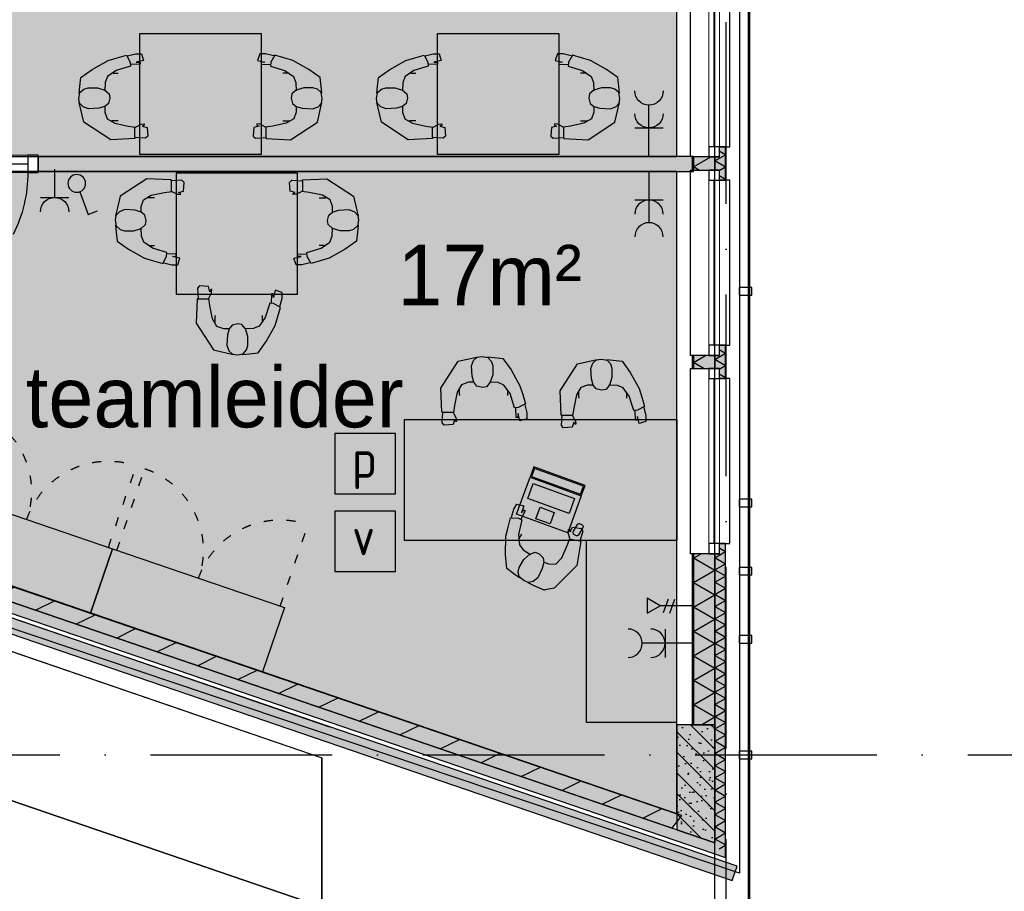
# Model space of a CAD drawing. Header units: millimetres. Extents: x 20872 to 297961, y -293704 to 213007.
# Tile 223 of 242: x 160290 to 166797, y -11621 to -5860. Entities that reach past the tile are written whole.
import ezdxf
from ezdxf.xclip import XClip

# ---------------------------------------------------------------- set-up
doc = ezdxf.new("R2010")
doc.units = ezdxf.units.MM
doc.header["$LTSCALE"] = 100
doc.header["$XCLIPFRAME"] = 2
doc.linetypes.add('ACAD_ISO03W100', pattern=[30, 12, -18])
doc.linetypes.add('ACAD_ISO10W100', pattern=[18, 12, -3, 0, -3])
doc.layers.get('Defpoints').update_dxf_attribs({"color": 181})
for name, color, linetype in [('A--L$7--_stramien', 1, 'Continuous'), ('A--L20--_bovenbouw', 3, 'Continuous'), ('A--L30--_afbouw', 7, 'Continuous'), ('A--L61--_centrale elektrische insta', 7, 'Continuous'), ('A--L65--_beveiligingsinstallaties', 8, 'Continuous'), ('A--L82--leerlingensets-02', 9, 'Continuous'), ('A--T$1A-afwerking', 8, 'Continuous'), ('A--T$7--_stramien', 7, 'Continuous'), ('BURO_lijnen_0.25', 2, 'Continuous'), ('plattegrondkleuren', 7, 'Continuous'), ('teksten', 7, 'Continuous'), ('XREFS', 9, 'Continuous')]:
    doc.layers.add(name, color=color, linetype=linetype)
doc.styles.add('JINX standaard', font='isocp.shx')
doc.styles.add('MAAR_stempel', font='LTe50146.ttf')
pattern_1 = [(206.1142, (164634.56, 14811.26), (88.0325, -179.584), [])]

# ---------------------------------------------------------------- blocks, each defined once
blk = doc.blocks.new('Glasgevel alle verdiepingen')
at = {"color": 1}
for points in [[(165114.5, 86450), (165114.5, -155), (157807.6, -155)], [(165104.5, 86450), (165104.5, -145), (157807.6, -145)]]:
    blk.add_lwpolyline(points, dxfattribs=at)
for points in [[(165129.4, 18240), (165129.4, 18290), (165045.4, 18290), (165045.4, 18240)], [(165129.4, 16840), (165129.4, 16890), (165045.4, 16890), (165045.4, 16840)], [(165129.4, 16390), (165129.4, 16440), (165045.4, 16440), (165045.4, 16390)], [(165129.4, 15940), (165129.4, 15990), (165045.4, 15990), (165045.4, 15940)], [(165129.4, 15175), (165129.4, 15225), (165045.4, 15225), (165045.4, 15175)]]:
    blk.add_lwpolyline(points, close=True)
blk = doc.blocks.new('Glasgevel alleen 1e en 2e')
at = {"color": 1}
for points in [[(165114.5, 97000), (165114.5, -155), (70596.1, -155), (34441.5, 60906.1)], [(165104.5, 97000), (165104.5, -145), (70601.8, -145), (34450.1, 60911.2)]]:
    blk.add_lwpolyline(points, dxfattribs=at)
for points in [[(165129.4, 18240), (165129.4, 18290), (165045.4, 18290), (165045.4, 18240)], [(165129.4, 16840), (165129.4, 16890), (165045.4, 16890), (165045.4, 16840)], [(165129.4, 16390), (165129.4, 16440), (165045.4, 16440), (165045.4, 16390)], [(165129.4, 15940), (165129.4, 15990), (165045.4, 15990), (165045.4, 15940)], [(165129.4, 15175), (165129.4, 15225), (165045.4, 15225), (165045.4, 15175)]]:
    blk.add_lwpolyline(points, close=True)
blk = doc.blocks.new('stramienlijnen_1')
at = {"layer": 'A--L$7--_stramien', "color": 1, "linetype": 'ACAD_ISO10W100', "lineweight": -3}
for p, q in [((164959.5, -4446.5), (164959.5, 21000)), ((138184.5, 15200), (169405.3, 15200))]:
    blk.add_line(p, q, dxfattribs=at)
at = {"layer": 'Defpoints'}
blk.add_lwpolyline([(34736.5, 60859.2), (70727.2, 75), (164884.5, 75), (164884.5, 96950), (130834.5, 96950), (130834.5, 22725), (79641, 22725), (51266.3, 70646.6)], dxfattribs=at)
blk = doc.blocks.new('1e verdieping bestaand leeg')
at = {"layer": 'A--L20--_bovenbouw', "linetype": 'Continuous', "lineweight": -3}
h = blk.add_hatch(dxfattribs=at)
h.set_pattern_fill('_U', color=1, scale=70, style=0, pattern_type=0)
h.set_pattern_definition([(360, (164734.484, 20650.055), (4e-15, 70), [])])
h.paths.add_polyline_path([(164743.5, 20650.1), (164734.5, 20650.1), (164734.5, 20370.1), (164743.5, 20370.1)], flags=0)
h.paths.add_polyline_path([(164743.5, 19153.6), (164734.5, 19153.6), (164734.5, 19066.1), (164743.5, 19066.1)], flags=0)
h.paths.add_polyline_path([(164743.5, 17841), (164734.5, 17841), (164734.5, 17755.1), (164743.5, 17755.1)], flags=0)
h.paths.add_polyline_path([(164743.5, 16530.1), (164734.5, 16530.1), (164734.5, 15400.1), (164743.5, 15400.1)], flags=0)
h = blk.add_hatch(dxfattribs=at)
h.set_pattern_fill('GENERAL_DIAMONDS', color=1, scale=1120, angle=-90, style=0, pattern_type=2)
h.set_pattern_definition([(330, (164743.48, 20650.06), (70, 121.2436), []), (30, (164743.48, 20650.06), (-70, 121.2436), [])])
h.paths.add_polyline_path([(164884.5, 20650.1), (164743.5, 20650.1), (164743.5, 20370.1), (164884.5, 20370.1)], flags=0)
h.paths.add_polyline_path([(164884.5, 19153.6), (164743.5, 19153.6), (164743.5, 19066.1), (164884.5, 19066.1)], flags=0)
h.paths.add_polyline_path([(164884.5, 17841), (164743.5, 17841), (164743.5, 17755.1), (164884.5, 17755.1)], flags=0)
h.paths.add_polyline_path([(164884.5, 16530.1), (164743.5, 16530.1), (164743.5, 15400.1), (164884.5, 15400.1)], flags=0)
for points in [[(164913.4, 19220.6), (164913.4, 19153.6), (164884.5, 19153.6), (164884.5, 19066.1), (164913.4, 19066.1), (164913.4, 18999.1), (164954.5, 18999.1), (164954.5, 19220.6)], [(164734.5, 19153.6), (164734.5, 19066.1), (164884.5, 19066.1), (164884.5, 19153.6)], [(164913.4, 17908), (164913.4, 17841), (164884.5, 17841), (164884.5, 17755.1), (164913.4, 17755.1), (164913.4, 17688.1), (164954.5, 17688.1), (164954.5, 17908)], [(164734.5, 17841), (164734.5, 17755.1), (164884.5, 17755.1), (164884.5, 17841)], [(164913.4, 16597.1), (164913.4, 16530.1), (164884.5, 16530.1), (164884.5, 14620.1), (164954.5, 14522.1), (164954.5, 16597.1)], [(164666.9, 14800.2), (159528.5, 16558.1), (159496.1, 16463.4), (164602.2, 14716.6)], [(164734.5, 16530.1), (164734.5, 15400.1), (164884.5, 15400.1), (164884.5, 16530.1)], [(164884.5, 14620.1), (164884.2, 14705.6), (164884.2, 15400.1), (164634.2, 15400.1), (164634.2, 14705.6)]]:
    blk.add_hatch(color=60, dxfattribs=at).paths.add_polyline_path(points, flags=0)
h = blk.add_hatch(dxfattribs=at)
h.set_pattern_fill('GENERAL_DIAMONDS', color=1, scale=560, angle=-90, style=0, pattern_type=2)
h.set_pattern_definition([(330, (164884.485, 19153.59), (35, 60.622), []), (30, (164884.485, 19153.59), (-35, 60.622), [])])
h.paths.add_polyline_path([(164913.4, 19220.6), (164913.4, 19153.6), (164884.5, 19153.6), (164884.5, 19066.1), (164913.4, 19066.1), (164913.4, 18999.1), (164954.5, 18999.1), (164954.5, 19220.6)], flags=0)
for points in [[(152581, 18829.1), (152558.3, 18762.9), (164954.5, 14522.1), (164884.5, 14620.1)], [(152516.3, 18639.9), (164999.6, 14369.4), (165031.9, 14464), (152548.6, 18734.5)]]:
    blk.add_hatch(color=60, dxfattribs=at).paths.add_polyline_path(points)
h = blk.add_hatch(dxfattribs=at)
h.set_pattern_fill('GENERAL_DIAMONDS', color=1, scale=560, angle=-90, style=0, pattern_type=2)
h.set_pattern_definition([(330, (164884.485, 17841.02), (35, 60.622), []), (30, (164884.485, 17841.02), (-35, 60.622), [])])
h.paths.add_polyline_path([(164913.4, 17908), (164913.4, 17841), (164884.5, 17841), (164884.5, 17755.1), (164913.4, 17755.1), (164913.4, 17688.1), (164954.5, 17688.1), (164954.5, 17908)], flags=0)
h = blk.add_hatch(dxfattribs=at)
h.set_pattern_fill('GENERAL_DIAMONDS', color=1, scale=560, angle=-90, style=0, pattern_type=2)
h.set_pattern_definition([(330, (164884.484, 16530.09), (35, 60.6218), []), (30, (164884.484, 16530.09), (-35, 60.6218), [])])
h.paths.add_polyline_path([(164913.4, 16597.1), (164913.4, 16530.1), (164884.5, 16530.1), (164884.5, 14620.1), (164954.5, 14522.1), (164954.5, 16597.1)], flags=0)
h = blk.add_hatch(dxfattribs=at)
h.set_pattern_fill('_U', color=1, scale=200, angle=206.11424, style=0, pattern_type=0)
h.set_pattern_definition(pattern_1)
h.paths.add_polyline_path([(164666.9, 14800.2), (159528.5, 16558.1), (159496.1, 16463.4), (164602.2, 14716.6)], flags=0)
h = blk.add_hatch(dxfattribs=at)
h.set_pattern_fill('PREFB', color=1, scale=5, angle=90, style=0)
h.set_pattern_definition([(135, (164884.19, 14705.59), (-67.882, -67.882), []), (107, (164884.19, 14705.59), (-79.8276, 25.7875), [0, -81.6, -46.2, 0, -67.2]), (138, (164884.19, 14705.59), (-81.172, -18.4156), [0, -80.8, 0, -82.4, 0, -66.4]), (161, (164884.19, 14705.59), (-67.263, -47.9116), [0, -80, 0, -480, -65.8])])
h.paths.add_polyline_path([(164884.5, 14620.1), (164884.2, 14705.6), (164884.2, 15400.1), (164634.2, 15400.1), (164634.2, 14705.6)], flags=0)
blk.add_line((154957.6, 17917.4), (162338.7, 15385.3))
at = {"color": 1}
for p in [(155201.6, 17611.7), (162288.2, 13156.8)]:
    blk.add_line(p, (162288.2, 15180.6), dxfattribs=at)
at = {"layer": 'A--L20--_bovenbouw', "color": 1, "linetype": 'Continuous', "lineweight": -3}
for p, q in [((164913.4, 19220.6), (164913.4, 19153.6)), ((164954.5, 19220.6), (164913.4, 19220.6)), ((164954.5, 18999.1), (164954.5, 19220.6)), ((164884.5, 19153.6), (164743.5, 19153.6)), ((164743.5, 19153.6), (164743.5, 19066.1)), ((164884.5, 19066.1), (164884.5, 19153.6)), ((164913.4, 19153.6), (164884.5, 19153.6)), ((164884.5, 19153.6), (164884.5, 19066.1)), ((164743.5, 19066.1), (164884.5, 19066.1)), ((164884.5, 19066.1), (164913.4, 19066.1)), ((164913.4, 19066.1), (164913.4, 18999.1)), ((164913.4, 18999.1), (164954.5, 18999.1)), ((164884.5, 14620.1), (152581, 18829.1)), ((152558.3, 18762.9), (164954.5, 14522.1)), ((164913.4, 17908), (164913.4, 17841)), ((164954.5, 17908), (164913.4, 17908)), ((164954.5, 17688.1), (164954.5, 17908)), ((164884.5, 17841), (164743.5, 17841)), ((164743.5, 17841), (164743.5, 17755.1)), ((164884.5, 17755.1), (164884.5, 17841)), ((164913.4, 17841), (164884.5, 17841)), ((164884.5, 17841), (164884.5, 17755.1)), ((164743.5, 17755.1), (164884.5, 17755.1)), ((164884.5, 17755.1), (164913.4, 17755.1)), ((164913.4, 17755.1), (164913.4, 17688.1)), ((164913.4, 17688.1), (164954.5, 17688.1)), ((164913.4, 16597.1), (164913.4, 16530.1)), ((164954.5, 16597.1), (164913.4, 16597.1)), ((164954.5, 14522.1), (164954.5, 16597.1)), ((164884.5, 16530.1), (164743.5, 16530.1)), ((164743.5, 16530.1), (164743.5, 15400.1)), ((164913.4, 16530.1), (164884.5, 16530.1)), ((164884.5, 16530.1), (164884.5, 14620.1)), ((164884.5, 15400.1), (164884.5, 16530.1)), ((164743.5, 15400.1), (164884.5, 15400.1))]:
    blk.add_line(p, q, dxfattribs=at)
at = {"layer": 'A--L20--_bovenbouw', "color": 2, "linetype": 'Continuous', "lineweight": -3}
for p, q in [((164743.5, 19153.6), (164734.5, 19153.6)), ((164734.5, 19153.6), (164734.5, 19066.1)), ((164743.5, 19066.1), (164743.5, 19153.6)), ((164734.5, 19066.1), (164743.5, 19066.1)), ((165031.9, 14464), (152548.6, 18734.5)), ((152516.3, 18639.9), (164999.6, 14369.4)), ((164743.5, 17841), (164734.5, 17841)), ((164734.5, 17841), (164734.5, 17755.1)), ((164743.5, 17755.1), (164743.5, 17841)), ((164734.5, 17755.1), (164743.5, 17755.1)), ((164666.9, 14800.2), (159528.5, 16558.1)), ((164743.5, 16530.1), (164734.5, 16530.1)), ((164734.5, 16530.1), (164734.5, 15400.1)), ((164743.5, 15400.1), (164743.5, 16530.1)), ((159496.1, 16463.4), (164602.2, 14716.6)), ((164734.5, 15400.1), (164743.5, 15400.1)), ((164602.2, 14716.6), (164666.9, 14800.2)), ((164999.6, 14369.4), (165031.9, 14464))]:
    blk.add_line(p, q, dxfattribs=at)
at = {"layer": 'A--L20--_bovenbouw', "color": 3, "linetype": 'Continuous', "lineweight": -3}
for p, q in [((164884.2, 15400.1), (164634.2, 15400.1)), ((164634.2, 15400.1), (164634.2, 14705.6)), ((164884.2, 14705.6), (164884.2, 15400.1)), ((164634.2, 14705.6), (164884.5, 14620.1)), ((164884.5, 14620.1), (164884.2, 14705.6))]:
    blk.add_line(p, q, dxfattribs=at)
at = {"layer": 'A--L30--_afbouw', "color": 1, "linetype": 'Continuous', "lineweight": -3}
for p, q in [((164724.5, 19153.6), (164724.5, 20370.1)), ((164879.5, 19220.6), (164879.5, 20303.1)), ((164879.5, 19220.6), (164879.5, 20303.1)), ((164984.5, 19220.6), (164984.5, 20303.1)), ((164914.5, 19153.6), (164914.5, 19220.6)), ((164914.5, 19220.6), (164984.5, 19220.6)), ((164734.5, 19153.6), (164724.5, 19153.6)), ((164724.5, 17841), (164724.5, 19066.1)), ((164724.5, 19066.1), (164734.5, 19066.1)), ((164914.5, 18999.1), (164914.5, 19066.1)), ((164879.5, 17908), (164879.5, 18999.1)), ((164984.5, 18999.1), (164914.5, 18999.1)), ((164984.5, 17908), (164984.5, 18999.1)), ((164914.5, 17841), (164914.5, 17908)), ((164914.5, 17908), (164984.5, 17908)), ((164734.5, 17841), (164724.5, 17841)), ((164724.5, 16530.1), (164724.5, 17755.1)), ((164724.5, 17755.1), (164734.5, 17755.1)), ((164914.5, 17688.1), (164914.5, 17755.1)), ((164879.5, 16597.1), (164879.5, 17688.1)), ((164984.5, 17688.1), (164914.5, 17688.1)), ((164984.5, 16597.1), (164984.5, 17688.1)), ((164914.5, 16530.1), (164914.5, 16597.1)), ((164914.5, 16597.1), (164984.5, 16597.1)), ((164734.5, 16530.1), (164724.5, 16530.1))]:
    blk.add_line(p, q, dxfattribs=at)
at = {"layer": 'A--L30--_afbouw', "color": 1, "linetype": 'Continuous', "lineweight": 18}
for p, q in [((164844.5, 19220.6), (164844.5, 20303.1)), ((164844.5, 19220.6), (164844.5, 20303.1)), ((164914.5, 19220.6), (164914.5, 20303.1)), ((164914.5, 19220.6), (164914.5, 20303.1)), ((164844.5, 17908), (164844.5, 18999.1)), ((164914.5, 17908), (164914.5, 18999.1)), ((164844.5, 16597.1), (164844.5, 17688.1)), ((164914.5, 16597.1), (164914.5, 17688.1))]:
    blk.add_line(p, q, dxfattribs=at)
at = {"layer": 'A--L30--_afbouw', "color": 2, "linetype": 'Continuous', "lineweight": -3}
for p, q in [((164914.5, 19220.6), (164844.5, 19220.6)), ((164844.5, 19220.6), (164844.5, 19153.6)), ((164914.5, 19153.6), (164914.5, 19220.6)), ((164844.5, 19153.6), (164914.5, 19153.6)), ((164914.5, 19066.1), (164844.5, 19066.1)), ((164844.5, 19066.1), (164844.5, 18999.1)), ((164914.5, 18999.1), (164914.5, 19066.1)), ((164844.5, 18999.1), (164914.5, 18999.1)), ((164914.5, 17908), (164844.5, 17908)), ((164844.5, 17908), (164844.5, 17841)), ((164914.5, 17841), (164914.5, 17908)), ((164844.5, 17841), (164914.5, 17841)), ((164914.5, 17755.1), (164844.5, 17755.1)), ((164844.5, 17755.1), (164844.5, 17688.1)), ((164914.5, 17688.1), (164914.5, 17755.1)), ((164844.5, 17688.1), (164914.5, 17688.1)), ((164914.5, 16597.1), (164844.5, 16597.1)), ((164844.5, 16597.1), (164844.5, 16530.1)), ((164914.5, 16530.1), (164914.5, 16597.1)), ((164844.5, 16530.1), (164914.5, 16530.1))]:
    blk.add_line(p, q, dxfattribs=at)
at = {"layer": 'A--T$1A-afwerking'}
for points in [[(34527.8, 60912.7), (51334.8, 70864.3), (79684.7, 22984.9), (79832.5, 22900.7), (129484.8, 22900.7), (135915.2, 12040.3), (142978.2, 21914.1), (130696.8, 26119.6), (130675.3, 97039.7), (165047.3, 97014.7), (165047.3, 14418.7), (151363.8, 19026.2), (149622.4, 13149.6), (163567.3, 13080.8), (163475.3, 1500.7), (146518.4, 1359.7), (146659.4, 12908.6), (147030.5, 12908.6), (149074.8, 19828.3), (145371.5, 21099.9), (137264.8, 9762.9), (142974.1, 20.6), (142974.1, -73.3), (70632.9, -63.9)], [(160158.2, 13156.8), (160158.2, 14589.8), (154797, 16429), (155201.6, 17611.7), (162288.2, 15180.6), (162288.2, 13156.8)]]:
    blk.add_lwpolyline(points, close=True, dxfattribs=at)
at = {"layer": 'A--T$7--_stramien'}
blk.add_blockref('stramienlijnen_1', (0, 0), dxfattribs=at)
at = {"layer": 'BURO_lijnen_0.25'}
for name in ['Glasgevel alle verdiepingen', 'Glasgevel alleen 1e en 2e']:
    blk.add_blockref(name, (0, 0), dxfattribs=at)
blk = doc.blocks.new('2016-01-28 101 1e verdieping bestaand')
at = {"layer": 'A--L20--_bovenbouw', "linetype": 'Continuous', "lineweight": -3}
h = blk.add_hatch(dxfattribs=at)
h.set_pattern_fill('GENERAL_DIAMONDS', color=1, scale=560, angle=161.11424, style=0, pattern_type=2)
h.set_pattern_definition([(221.11424, (164884.484, 14620.07), (46.02938, -52.738), []), (281.11424, (164884.484, 14620.07), (68.68713, 13.49361), [])])
h.paths.add_polyline_path([(151255.4, 19282.6), (151232.7, 19216.3), (164954.5, 14522.1), (164884.5, 14620.1)], flags=0)
h.paths.add_polyline_path([(145283, 21325.7), (145260.3, 21259.5), (148406.5, 20183.2), (148429.2, 20249.4)], flags=0)
h.paths.add_polyline_path([(130835.3, 26268.3), (130765.3, 26218.2), (142434.1, 22226.3), (142456.8, 22292.6)], flags=0)
for points in [[(151255.4, 19282.6), (151232.7, 19216.3), (164954.5, 14522.1), (164884.5, 14620.1)], [(151127.3, 19115.1), (164999.6, 14369.4), (165031.9, 14464), (151159.6, 19209.7)], [(164666.9, 14800.2), (159528.5, 16558.1), (159496.1, 16463.4), (164602.2, 14716.6)]]:
    blk.add_hatch(color=60, dxfattribs=at).paths.add_polyline_path(points, flags=0)
h = blk.add_hatch(dxfattribs=at)
h.set_pattern_fill('_U', color=1, scale=200, angle=206.11424, style=0, pattern_type=0)
h.set_pattern_definition(pattern_1)
h.paths.add_polyline_path([(164666.9, 14800.2), (159528.5, 16558.1), (159496.1, 16463.4), (164602.2, 14716.6)], flags=0)
blk.add_line((154957.6, 17917.4), (162338.7, 15385.3))
at = {"color": 1}
for p in [(155201.6, 17611.7), (162288.2, 13156.8)]:
    blk.add_line(p, (162288.2, 15180.6), dxfattribs=at)
at = {"layer": 'A--L20--_bovenbouw', "color": 1, "linetype": 'Continuous', "lineweight": -3}
for p, q in [((164884.5, 14620.1), (151255.4, 19282.6)), ((151232.7, 19216.3), (164954.5, 14522.1))]:
    blk.add_line(p, q, dxfattribs=at)
at = {"layer": 'A--L20--_bovenbouw', "color": 2, "linetype": 'Continuous', "lineweight": -3}
for p, q in [((165031.9, 14464), (151159.6, 19209.7)), ((151127.3, 19115.1), (164999.6, 14369.4)), ((164666.9, 14800.2), (159528.5, 16558.1)), ((159496.1, 16463.4), (164602.2, 14716.6))]:
    blk.add_line(p, q, dxfattribs=at)
at = {"layer": 'A--L65--_beveiligingsinstallaties', "color": 3, "linetype": 'ACAD_ISO10W100', "ltscale": 0.3}
blk.add_line((128704.9, 27487.5), (166594.2, 14525.6), dxfattribs=at)
at = {"layer": 'A--L65--_beveiligingsinstallaties', "color": 1, "linetype": 'ACAD_ISO10W100', "ltscale": 0.3, "true_color": 0xf50004, "const_width": 30}
blk.add_lwpolyline([(128704.9, 27487.5), (166594.2, 14525.6)], dxfattribs=at)
at = {"layer": 'A--T$1A-afwerking'}
for points in [[(34527.8, 60912.7), (51334.8, 70864.3), (79684.7, 22984.9), (79832.5, 22900.7), (129484.8, 22900.7), (135915.2, 12040.3), (142978.2, 21914.1), (130696.8, 26119.6), (130675.3, 97039.7), (165047.3, 97014.7), (165047.3, 14418.7), (151363.8, 19026.2), (149622.4, 13149.6), (163567.3, 13080.8), (163475.3, 1500.7), (146518.4, 1359.7), (146659.4, 12908.6), (147030.5, 12908.6), (149074.8, 19828.3), (145371.5, 21099.9), (137264.8, 9762.9), (142974.1, 20.6), (142974.1, -73.3), (70632.9, -63.9)], [(160158.2, 13156.8), (160158.2, 14589.8), (154797, 16429), (155201.6, 17611.7), (162288.2, 15180.6), (162288.2, 13156.8)]]:
    blk.add_lwpolyline(points, close=True, dxfattribs=at)
at = {"layer": 'A--L$7--_stramien'}
blk.add_blockref('stramienlijnen_1', (0, 0), dxfattribs=at)
at = {"layer": 'BURO_lijnen_0.25'}
for name in ['Glasgevel alle verdiepingen', 'Glasgevel alleen 1e en 2e']:
    blk.add_blockref(name, (0, 0), dxfattribs=at)
blk = doc.blocks.new('MBpro')
at = {"layer": 'plattegrondkleuren', "true_color": 0xb8b8b8}
h = blk.add_hatch(color=9, dxfattribs=at)
h.dxf.hatch_style = 1
h.paths.add_polyline_path([(172.2, 289), (161.8, 345.1), (-176.6, 282.8), (-166.3, 226.7)], flags=16)
h.paths.add_polyline_path([(152.1, 244.7), (171.2, 141), (-114.6, 88.4), (-133.7, 192.1)], flags=16)
h.paths.add_polyline_path([(181.4, 282.7), (228.5, 27), (-125.6, -38.2), (-172.7, 217.5)])
h.paths.add_polyline_path([(181.4, 282.7), (168.2, 354.3), (-185.9, 289.1), (-172.7, 217.5)])
edge = h.paths.add_edge_path()
edge.add_line((269, 119.5), (284.2, 119.5))
edge.add_arc((284.2, 106.7), 12.8, 0, 90, ccw=False)
edge.add_line((297.1, 106.7), (297.1, 51))
edge.add_arc((284.2, 51), 12.8, -90, 0, ccw=False)
edge.add_line((284.2, 38.2), (269, 38.2))
edge.add_arc((269, 51), 12.8, 180, 270, ccw=False)
edge.add_line((256.2, 51), (256.2, 106.7))
edge.add_arc((269, 106.7), 12.8, 90, 180, ccw=False)
at = {"layer": 'plattegrondkleuren', "true_color": 0x8f8f8f}
h = blk.add_hatch(color=252, dxfattribs=at)
h.dxf.hatch_style = 1
h.paths.add_polyline_path([(152.1, 244.7), (171.2, 141), (-114.6, 88.4), (-133.7, 192.1)])
h.paths.add_polyline_path([(172.2, 289), (161.8, 345.1), (-176.6, 282.8), (-166.3, 226.7)])
at = {"layer": 'A--L82--leerlingensets-02'}
for points in [[(181.4, 282.7), (168.2, 354.3), (-185.9, 289.1), (-172.7, 217.5)], [(172.2, 289), (161.8, 345.1), (-176.6, 282.8), (-166.3, 226.7)], [(181.4, 282.7), (228.5, 27), (-125.6, -38.2), (-172.7, 217.5)], [(152.1, 244.7), (171.2, 141), (-114.6, 88.4), (-133.7, 192.1)], [(82.9, 97.3), (97.5, 18), (0, 0), (-14.6, 79.3)]]:
    blk.add_lwpolyline(points, close=True, dxfattribs=at)
blk.add_lwpolyline([(269, 119.5), (284.2, 119.5, -0.414214), (297.1, 106.7), (297.1, 51, -0.414214), (284.2, 38.2), (269, 38.2, -0.414214), (256.2, 51), (256.2, 106.7, -0.414214)], format="xyb", close=True, dxfattribs=at)
blk = doc.blocks.new('bureau')
at = {"layer": 'plattegrondkleuren', "true_color": 0xf5f5f5}
h = blk.add_hatch(color=7, dxfattribs=at)
h.dxf.hatch_style = 1
h.paths.add_polyline_path([(2429.8, 800), (2429.8, 0), (629.8, 0), (629.8, 800)])
h.paths.add_polyline_path([(2429.8, 0), (1829.8, 0), (1829.8, -1200), (2429.8, -1200)])
at = {"layer": 'A--L82--leerlingensets-02', "linetype": 'Continuous'}
for p, q in [((1336.7, 154), (1352.4, 207.5)), ((1352.4, 207.5), (1371.9, 240.6)), ((1371.9, 240.6), (1417.6, 229.4)), ((1427.5, 197.4), (1397.5, 141.8)), ((1417.6, 229.4), (1403.3, 182.9)), ((1403.3, 182.9), (1417.8, 203.1)), ((1417.8, 203.1), (1427.5, 197.4)), ((1314.1, 88.9), (1329.4, 150.5)), ((1329.4, 150.5), (1382.7, 147.9)), ((1405.2, 137.3), (1382.5, 40.8)), ((1382.7, 147.9), (1405.2, 137.3)), ((1299.9, 29.2), (1314.1, 88.9)), ((1711.8, 53.6), (1713.8, 73.9)), ((1713.8, 73.9), (1720.5, 72.5)), ((1720.5, 72.5), (1724.2, 57.9)), ((1724.2, 57.9), (1740.2, 89)), ((1740.2, 89), (1798.4, 81)), ((1798.4, 81), (1808.3, 62.7)), ((1296.7, -91.8), (1299.9, 29.2)), ((1382.5, 40.8), (1388.9, -28.3)), ((1387.8, 14.2), (1404.7, 43)), ((1704.6, -32.5), (1721.7, 14.6)), ((1721.7, 14.6), (1711.8, 53.6)), ((1789.1, -4.6), (1720.8, 10.2)), ((1808.3, 62.7), (1789.1, -4.6)), ((1388.9, -28.3), (1414, -61.4)), ((1414, -61.4), (1461.4, -91.9)), ((1668.4, -114.6), (1704.6, -32.5)), ((1795.7, -6.1), (1768.4, -163.9)), ((1791.3, -5.1), (1795.7, -6.1)), ((1305.7, -183.3), (1296.7, -91.8)), ((1387.9, -176.8), (1418.8, -124.3)), ((1418.8, -124.3), (1457.5, -89.6)), ((1457.5, -89.6), (1493.7, -76.9)), ((1493.7, -76.9), (1519.4, -86.7)), ((1519.4, -86.7), (1545.9, -112.8)), ((1545.9, -112.8), (1550.8, -144.4)), ((1629.3, -156.8), (1668.4, -114.6)), ((1352.7, -218.9), (1305.7, -183.3)), ((1380.9, -206.6), (1387.9, -176.8)), ((1539.9, -185.1), (1509.6, -245.7)), ((1550.8, -144.4), (1539.9, -185.1)), ((1548.2, -140.5), (1581.6, -154.2)), ((1581.6, -154.2), (1629.3, -156.8)), ((1768.4, -163.9), (1618.4, -313.6)), ((1389.3, -245.6), (1352.7, -218.9)), ((1387.7, -239.4), (1380.9, -206.6)), ((1417.3, -264.7), (1387.7, -239.4)), ((1509.6, -245.7), (1479.6, -269.9)), ((1446.8, -276.8), (1417.3, -264.7)), ((1443.7, -277.6), (1484.9, -296.6)), ((1479.6, -269.9), (1446.8, -276.8)), ((1484.9, -296.6), (1550.1, -325.4)), ((1618.4, -313.6), (1558, -326.3))]:
    blk.add_line(p, q, dxfattribs=at)
at = {"layer": 'A--L82--leerlingensets-02'}
for points in [[(2429.8, 800), (2429.8, 0), (629.8, 0), (629.8, 800)], [(2429.8, 0), (1829.8, 0), (1829.8, -1200), (2429.8, -1200)]]:
    blk.add_lwpolyline(points, close=True, dxfattribs=at)
at = {"layer": 'A--L82--leerlingensets-02', "linetype": 'Continuous'}
blk.add_arc((1555.3, -313.7), 12.8, 246.12618, 281.83053, dxfattribs=at)
at = {"layer": 'A--L82--leerlingensets-02', "rotation": 329.5455371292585}
blk.add_blockref('MBpro', (1497.8, 144.2), dxfattribs=at)
blk = doc.blocks.new('sit')
at = {"linetype": 'Continuous'}
for p, q in [((-146.514, -13.7755), (-81.397, 6.2615)), ((-81.397, 6.2615), (-13.775, 26.2965)), ((-13.775, 26.2965), (13.775, -26.2965)), ((-6.26, 21.2885), (53.846, 36.3155)), ((53.846, 36.3155), (96.424, 36.3155)), ((96.424, 36.3155), (111.451, -13.7755)), ((-264.225, -78.8925), (-146.514, -13.7755)), ((16.279, -53.8475), (-88.912, -86.4065)), ((13.775, -26.2965), (16.279, -53.8475)), ((86.408, -41.3245), (16.279, -43.8295)), ((111.451, -13.7755), (58.857, -26.2965)), ((58.857, -26.2965), (86.408, -28.8015)), ((86.408, -28.8015), (86.408, -41.3245)), ((-354.389, -204.1185), (-346.877, -139.0015)), ((-346.877, -139.0015), (-264.225, -78.8925)), ((-151.522, -131.4875), (-169.053, -174.0635)), ((-88.912, -86.4065), (-151.522, -131.4875)), ((-111.451, -106.4425), (-74.2714, -106.4425)), ((-359.397, -254.2095), (-354.389, -204.1185)), ((-326.842, -224.1545), (-294.279, -214.1365)), ((-294.279, -214.1365), (-226.658, -214.1365)), ((-226.658, -214.1365), (-171.561, -231.6685)), ((-169.053, -174.0635), (-171.561, -236.6765)), ((-361.904, -291.7765), (-354.389, -249.2005)), ((-354.389, -249.2005), (-326.842, -224.1545)), ((-171.561, -231.6685), (-139.002, -259.2175)), ((-139.002, -259.2175), (-133.99, -289.2725)), ((-356.893, -326.8395), (-361.904, -291.7765)), ((-326.842, -467.0925), (-359.397, -321.8315)), ((-331.85, -354.3895), (-356.893, -326.8395)), ((-291.775, -369.4175), (-331.85, -354.3895)), ((-171.561, -351.8855), (-216.643, -364.4075)), ((-144.01, -329.3445), (-171.561, -351.8855)), ((-171.561, -351.8855), (-171.561, -391.9585)), ((-133.99, -289.2725), (-144.01, -329.3445)), ((-216.643, -364.4075), (-291.775, -369.4175)), ((-171.561, -391.9585), (-154.029, -442.0475)), ((-128.983, -594.8235), (-326.842, -467.0925)), ((-154.029, -442.0475), (-98.928, -474.6065)), ((-86.404, -457.0755), (-121.471, -457.0755)), ((-98.928, -474.6065), (-1.252, -494.6435)), ((-74.2714, -455.2649), (-86.404, -457.0755)), ((-1.252, -494.6435), (53.846, -502.1565)), ((48.838, -579.7965), (48.838, -502.1565)), ((53.846, -502.1565), (93.92, -482.1205)), ((93.92, -482.1205), (116.459, -479.6165)), ((116.459, -487.1295), (101.432, -494.6435)), ((101.432, -494.6435), (139.002, -504.6615)), ((116.459, -479.6165), (116.459, -487.1295)), ((139.002, -504.6615), (144.01, -569.7785)), ((144.01, -569.7785), (126.478, -584.8055)), ((48.838, -587.3095), (-128.983, -594.8235)), ((126.478, -584.8055), (48.838, -579.7965)), ((48.838, -582.3015), (48.838, -587.3095))]:
    blk.add_line(p, q, dxfattribs=at)
blk = doc.blocks.new('kast')
at = {"layer": 'plattegrondkleuren', "true_color": 0xf5f5f5}
h = blk.add_hatch(color=7, dxfattribs=at)
h.dxf.hatch_style = 1
h.paths.add_polyline_path([(1200, 0), (1200, 450), (0, 450), (0, 0)])
at = {"layer": 'A--L82--leerlingensets-02', "linetype": 'ACAD_ISO03W100', "ltscale": 0.05}
for p, q in [((30, 0), (30, -570)), ((1170, 0), (1170, -570))]:
    blk.add_line(p, q, dxfattribs=at)
at = {"layer": 'A--L82--leerlingensets-02'}
blk.add_lwpolyline([(1200, 0), (1200, 450), (0, 450), (0, 0)], close=True, dxfattribs=at)
at = {"layer": 'A--L82--leerlingensets-02', "linetype": 'ACAD_ISO03W100', "ltscale": 0.05}
for centre, start, end in [((30, 0), 270, 0), ((1170, 0), 180, 270)]:
    blk.add_arc(centre, 570, start, end, dxfattribs=at)
blk = doc.blocks.new('vuilnisbak')
at = {"layer": 'plattegrondkleuren', "true_color": 0xf5f5f5}
h = blk.add_hatch(color=7, dxfattribs=at)
h.dxf.hatch_style = 1
h.paths.add_polyline_path([(0, 0), (400, 0), (400, 400), (0, 400)])
at = {"layer": 'A--L82--leerlingensets-02'}
blk.add_lwpolyline([(0, 0), (400, 0), (400, 400), (0, 400)], close=True, dxfattribs=at)
at = {"layer": 'A--L82--leerlingensets-02', "style": 'JINX standaard'}
blk.add_text('v', height=250, dxfattribs=at).set_placement((112.3, 107.8))
blk = doc.blocks.new('papierbak')
at = {"layer": 'plattegrondkleuren', "true_color": 0xf5f5f5}
h = blk.add_hatch(color=7, dxfattribs=at)
h.dxf.hatch_style = 1
h.paths.add_polyline_path([(0, 0), (400, 0), (400, 400), (0, 400)])
at = {"layer": 'A--L82--leerlingensets-02'}
blk.add_lwpolyline([(0, 0), (400, 0), (400, 400), (0, 400)], close=True, dxfattribs=at)
at = {"layer": 'A--L82--leerlingensets-02', "style": 'JINX standaard'}
blk.add_text('p', height=250, dxfattribs=at).set_placement((111.3, 107.8))
blk = doc.blocks.new('dubbeldata')
at = {"layer": 'A--L61--_centrale elektrische insta', "color": 1}
for p, q in [((-168.2, 43.5), (-200.3, -47.2)), ((-126.3, 40.1), (-158.4, -50.7))]:
    blk.add_line(p, q, dxfattribs=at)
blk.add_lwpolyline([(-219.8, 0), (-306.4, 50), (-306.4, -50)], close=True, dxfattribs=at)
blk.add_lwpolyline([(0, 0), (-219.8, 0)], dxfattribs=at)
blk = doc.blocks.new('BURO_onderaanzicht')
at = {"color": 7}
blk.add_line((-432, 0), (432, 0), dxfattribs=at)
blk = doc.blocks.new('61_enkel_wandcontd_01_P02_DO')
at = {"color": 1}
for p, q in [((187.5, 93.7), (187.5, -93.8)), ((0, 0), (187.5, 0))]:
    blk.add_line(p, q, dxfattribs=at)
blk.add_arc((281.3, 0), 93.8, 90, 270, dxfattribs=at)
blk = doc.blocks.new('61_schakl_lichtp_01_P02_DO')
at = {"color": 1}
for p, q in [((23, 112.5), (86, 259.6)), ((86, 259.6), (145.7, 234.1))]:
    blk.add_line(p, q, dxfattribs=at)
blk.add_circle((0, 58.6), 58.6, dxfattribs=at)
blk = doc.blocks.new('61_dubbelcontd_01_P02_DO')
at = {"color": 1}
for p, q in [((188, -94), (188, 94)), ((0, 0), (188, 0)), ((150.4, 0), (338.4, 0))]:
    blk.add_line(p, q, dxfattribs=at)
for centre in [(282, 0), (432.4, 0)]:
    blk.add_arc(centre, 94, 90, 270, dxfattribs=at)

msp = doc.modelspace()

# ---------------------------------------------------------------- hatches: boundary and pattern name
at = {"layer": 'A--L20--_bovenbouw', "linetype": 'Continuous', "lineweight": -3}
msp.add_hatch(color=2, dxfattribs=at).paths.add_polyline_path([(164742.5, -6863.5), (164742.5, -6763.5), (160411, -6763.5), (160411, -6863.5)], flags=0)
at = {"layer": 'plattegrondkleuren', "true_color": 0xf2df78}
h = msp.add_hatch(color=41, dxfattribs=at)
h.dxf.hatch_style = 1
h.paths.add_polyline_path([(164633.5, 2229.8), (159329.5, 2229.8), (159329.5, -6763.5), (164633.5, -6763.5)])
at = {"layer": 'plattegrondkleuren', "true_color": 0xf5f5f5}
h = msp.add_hatch(color=7, dxfattribs=at)
h.dxf.hatch_style = 1
h.paths.add_polyline_path([(161885, -5951.7), (161885, -6751.7), (161085, -6751.7), (161085, -5951.7)])
h = msp.add_hatch(color=7, dxfattribs=at)
h.dxf.hatch_style = 1
h.paths.add_polyline_path([(163852, -5951.7), (163852, -6751.7), (163052, -6751.7), (163052, -5951.7)])
at = {"layer": 'plattegrondkleuren', "true_color": 0xf2df78}
h = msp.add_hatch(color=41, dxfattribs=at)
h.dxf.hatch_style = 1
h.paths.add_polyline_path([(164633.5, -6863.5), (159329.5, -6863.5), (159329.5, -9296.1), (164633.2, -11108.8)])
at = {"layer": 'plattegrondkleuren', "true_color": 0xf5f5f5}
h = msp.add_hatch(color=7, dxfattribs=at)
h.dxf.hatch_style = 1
h.paths.add_polyline_path([(162125, -7675.3), (162125, -6875.3), (161325, -6875.3), (161325, -7675.3)])

# ---------------------------------------------------------------- linework, layer by layer
at = {"layer": 'A--L20--_bovenbouw', "color": 2, "linetype": 'Continuous', "lineweight": -3}
for p, q in [((164742.5, -6763.5), (160411, -6763.5)), ((160411, -6763.5), (160411, -6863.5)), ((164742.5, -6863.5), (164742.5, -6763.5)), ((160411, -6863.5), (164742.5, -6863.5))]:
    msp.add_line(p, q, dxfattribs=at)
at = {"layer": 'A--L30--_afbouw', "color": 1, "linetype": 'Continuous', "lineweight": 18}
for p, q in [((159444, -6756.5), (160344, -6756.5)), ((159444, -6870.5), (160344, -6870.5))]:
    msp.add_line(p, q, dxfattribs=at)
at = {"layer": 'A--L30--_afbouw', "color": 2, "linetype": 'Continuous', "lineweight": -3}
for p, q in [((160411, -6756.5), (160344, -6756.5)), ((160344, -6756.5), (160344, -6870.5)), ((160411, -6870.5), (160411, -6756.5)), ((160344, -6870.5), (160411, -6870.5))]:
    msp.add_line(p, q, dxfattribs=at)
at = {"layer": 'A--L30--_afbouw', "color": 1, "linetype": 'Continuous', "lineweight": -3, "extrusion": (0, 0, -1)}
msp.add_arc((-159444, -6870.5), 900, 180, 207, dxfattribs=at)
at = {"layer": 'A--L82--leerlingensets-02'}
for points in [[(161885, -5951.7), (161885, -6751.7), (161085, -6751.7), (161085, -5951.7)], [(163852, -5951.7), (163852, -6751.7), (163052, -6751.7), (163052, -5951.7)], [(162125, -7675.3), (162125, -6875.3), (161325, -6875.3), (161325, -7675.3)]]:
    msp.add_lwpolyline(points, close=True, dxfattribs=at)
at = {"layer": 'Defpoints'}
for points in [[(116766.1, 56342.9), (116766.1, 89762.9), (179860.1, 89762.9), (179860.1, -12477.3), (164490.5, -12477.3), (116766.1, 3849.2)], [(116766.1, 3849.2), (164490.5, -12477.3), (179860.1, -12477.3), (179860.1, -37617.1), (20872.1, -37617.1), (20872.1, 56342.9), (116766.1, 56342.9)], [(164633.5, 2229.8), (159329.5, 2229.8), (159329.5, -6763.5), (164633.5, -6763.5)], [(164633.5, -6863.5), (159329.5, -6863.5), (159329.5, -9296.1), (164633.2, -11108.8)]]:
    msp.add_lwpolyline(points, close=True, dxfattribs=at)

# ---------------------------------------------------------------- block references
at = {"xscale": -1, "rotation": 161.1142411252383}
for p in [(159768.9, -8969.1), (160904.3, -9357.6)]:
    msp.add_blockref('kast', p, dxfattribs=at)
for name, p in [('bureau', (162203.5, -9303.3)), ('dubbeldata', (164742.5, -9733.8))]:
    msp.add_blockref(name, p)
at = {"layer": 'A--L30--_afbouw', "color": 1, "linetype": 'Continuous', "lineweight": -3, "extrusion": (0, 0, -1), "xscale": 1.041666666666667, "zscale": -1, "rotation": 180}
msp.add_blockref('BURO_onderaanzicht', (-159894, -6813.5), dxfattribs=at)
at = {"layer": 'A--L61--_centrale elektrische insta', "color": 7, "linetype": 'Continuous', "lineweight": -3, "extrusion": (0, 0, -1), "zscale": -1}
for name, p, rotation in [('61_dubbelcontd_01_P02_DO', (-164448.5, -6763.5), 89.99999999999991), ('61_enkel_wandcontd_01_P02_DO', (-160521, -6848), 269.9999999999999), ('61_schakl_lichtp_01_P02_DO', (-160669.8, -6883.6), 182.7134252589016)]:
    msp.add_blockref(name, p, dxfattribs=dict(at, rotation=rotation))
at = {"layer": 'A--L61--_centrale elektrische insta', "color": 7, "linetype": 'Continuous', "lineweight": -3}
for p, rotation in [((164448.5, -6863.5), 269.9999999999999), ((164742.5, -9981.8), 180)]:
    msp.add_blockref('61_dubbelcontd_01_P02_DO', p, dxfattribs=dict(at, rotation=rotation))
at = {"layer": 'A--L82--leerlingensets-02', "color": 1, "yscale": 0.9000000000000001, "zscale": 0.9000000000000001}
for p, xscale in [((161007.3, -6117.9), 0.9000000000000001), ((161962.8, -6117.9), -0.9000000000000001), ((162974.3, -6117.9), 0.9000000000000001), ((163929.8, -6117.9), -0.9000000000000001)]:
    msp.add_blockref('sit', p, dxfattribs=dict(at, xscale=xscale))
for p, xscale, rotation in [((161247.3, -7448.1), -0.9000000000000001, 180), ((162202.8, -7448.1), 0.9000000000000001, 180), ((161990.9, -7749.2), -0.9000000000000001, 270), ((163608.4, -8411.3), 0.9000000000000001, 270), ((164396.1, -8429.4), 0.9000000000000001, 270)]:
    msp.add_blockref('sit', p, dxfattribs=dict(at, xscale=xscale, rotation=rotation))
at = {"layer": 'A--L82--leerlingensets-02'}
for name, p in [('papierbak', (162373.6, -8994.9)), ('vuilnisbak', (162373.6, -9508.2))]:
    msp.add_blockref(name, p, dxfattribs=at)
at = {"layer": 'XREFS', "color": 32, "true_color": 0xcb7615}
ref = msp.add_blockref('1e verdieping bestaand leeg', (-1, -25920.2), dxfattribs=at)
XClip(ref).set_block_clipping_path([(116767.0762143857, 82263.1420219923), (116767.0762143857, 115683.1420219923), (179861.0762143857, 115683.1420219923), (179861.0762143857, 13442.9004429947), (164491.5066313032, 13442.9004429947), (116767.0762143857, 29769.3836009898)])
at = {"layer": 'XREFS', "color": 31, "true_color": 0xdec496}
ref = msp.add_blockref('2016-01-28 101 1e verdieping bestaand', (-1, -25920.2), dxfattribs=at)
XClip(ref).set_block_clipping_path([(116767.0762143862, 29769.3836009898), (164491.5066313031, 13442.9004429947), (179861.0762143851, 13442.9004429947), (179861.0762143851, -11696.8579780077), (20873.0762143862, -11696.8579780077), (20873.0762143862, 82263.1420219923), (116767.0762143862, 82263.1420219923)])

# ---------------------------------------------------------------- texts
at = {"layer": 'teksten', "color": 251, "true_color": 0x4d4d4d, "style": 'MAAR_stempel'}
for s, p in [('17m²', (162786, -7747.8)), ('teamleider', (160330.9, -8554.8))]:
    msp.add_text(s, height=400, dxfattribs=at).set_placement(p)

doc.saveas('drawing.dxf')
